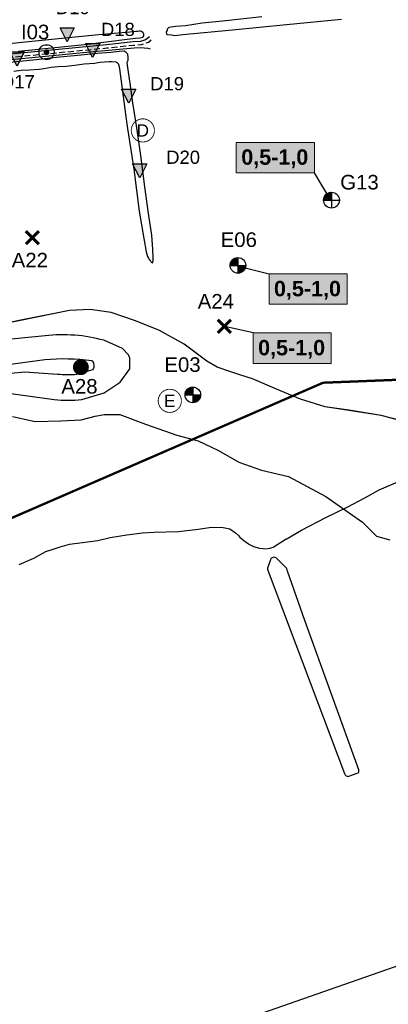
# Model space of a CAD drawing. Extents: x 158343 to 162498, y 431347 to 434500.
# Tile 59 of 220: x 159526 to 159684, y 433246 to 433668. Entities that reach past the tile are written whole.
import ezdxf
from ezdxf.enums import TextEntityAlignment as Align

# ---------------------------------------------------------------- set-up
doc = ezdxf.new("R2010")
doc.units = 0
doc.header["$LTSCALE"] = 10
doc.header["$MEASUREMENT"] = 0
doc.linetypes.add('HIDDEN', pattern=[0.375, 0.25, -0.125])
doc.layers.get('Defpoints').update_dxf_attribs({"linetype": 'CONTINUOUS', "lineweight": 0})
doc.layers.add('000_onzichtbaar', color=8, linetype='CONTINUOUS', plot=False)
doc.layers.add('MEET', color=6, linetype='CONTINUOUS', plot=False)
for name, color, linetype in [('1.1-ALGEMEEN_VERKLARING', 7, 'CONTINUOUS'), ('1.1-ALGEMEEN_VERKLARING-TEKST', 7, 'CONTINUOUS'), ('20_betonwerk', 252, 'CONTINUOUS'), ('33_trappen en balustraden', 252, 'CONTINUOUS'), ('bestaande dijk', 8, 'CONTINUOUS'), ('BORING-MWH', 7, 'CONTINUOUS'), ('BORING-MWH-NEW', 7, 'CONTINUOUS'), ('G04', 8, 'CONTINUOUS'), ('KLASSE-AW', 81, 'CONTINUOUS'), ('KLASSE-B-INDUSTRIE', 40, 'CONTINUOUS'), ('KWALITEIT-DIEPTE', 7, 'CONTINUOUS'), ('nieuw006m', 8, 'CONTINUOUS'), ('WB-STEEKMONSTER', 7, 'CONTINUOUS')]:
    doc.layers.add(name, color=color, linetype=linetype)
doc.styles.add('STANDAARD', font='arial.ttf')
doc.styles.add('STYLE3', font='arialbd.ttf')
doc.styles.add('TXT_Copier', font='arial.ttf')

# ---------------------------------------------------------------- blocks, each defined once
blk = doc.blocks.new('B-4-MWH')
at = {"layer": 'BORING-MWH', "const_width": 2.19}
blk.add_lwpolyline([(-1.09, 0, 1), (1.09, 0, 1)], format="xyb", close=True, dxfattribs=at)
at = {"layer": 'BORING-MWH', "style": 'STANDAARD'}
blk.add_attdef('BNO', (2.3, 2.3), '', height=4, dxfattribs=at)
blk = doc.blocks.new('B-1-MWH')
at = {"layer": 'BORING-MWH'}
for points in [[(-1.8, 1.8, 0.85, 0.85, 0), (1.8, -1.8, 0.85, 0.85, 0)], [(-1.8, -1.8, 0.85, 0.85, 0), (1.8, 1.8, 0.85, 0.85, 0)]]:
    blk.add_lwpolyline(points, format="xyseb", dxfattribs=at)
at = {"layer": 'BORING-MWH', "style": 'STANDAARD'}
blk.add_attdef('BNO', (-3.79, 5.29), '', height=4, dxfattribs=at)
blk = doc.blocks.new('BO-1.5M')
at = {"layer": 'BORING-MWH-NEW'}
blk.add_hatch(color=256, dxfattribs=at).paths.add_polyline_path([(-0.01, -1.34, 0.412919), (1.34, -0.01), (-0.01, -0.01)])
for p, q in [((-1.34, 0.13), (-0.01, 0.13)), ((-1.34, 0.11), (-0.01, 0.11)), ((-1.34, 0.1), (-0.01, 0.1)), ((-1.34, 0.09), (-0.01, 0.09)), ((-1.34, 0.08), (-0.01, 0.08)), ((-1.34, 0.07), (-0.01, 0.07)), ((-1.34, -0.01), (-1.34, 0.07)), ((-1.34, 0.05), (-0.01, 0.05)), ((-1.34, 0.04), (-0.01, 0.04)), ((-1.34, 0.03), (-0.01, 0.03)), ((-1.34, 0.02), (-0.01, 0.02)), ((-1.34, 0.01), (-0.01, 0.01)), ((-1.33, 0.2), (-0.01, 0.2)), ((-1.33, 0.19), (-0.01, 0.19)), ((-1.33, -0.01), (-1.33, 0.19)), ((-1.33, 0.18), (-0.01, 0.18)), ((-1.33, 0.16), (-0.01, 0.16)), ((-1.33, 0.15), (-0.01, 0.15)), ((-1.33, 0.14), (-0.01, 0.14)), ((-1.32, 0.26), (-0.01, 0.26)), ((-1.32, -0.01), (-1.32, 0.26)), ((-1.32, 0.25), (-0.01, 0.25)), ((-1.32, 0.24), (-0.01, 0.24)), ((-1.32, 0.22), (-0.01, 0.22)), ((-1.32, 0.21), (-0.01, 0.21)), ((-1.31, 0.31), (-0.01, 0.31)), ((-1.31, 0.3), (-0.01, 0.3)), ((-1.31, 0.29), (-0.01, 0.29)), ((-1.31, 0.27), (-0.01, 0.27)), ((-1.3, 0.35), (-0.01, 0.35)), ((-1.3, 0.33), (-0.01, 0.33)), ((-1.3, 0.32), (-0.01, 0.32)), ((-1.3, -0.01), (-1.3, 0.32)), ((-1.29, 0.38), (-0.01, 0.38)), ((-1.29, 0.37), (-0.01, 0.37)), ((-1.29, 0.36), (-0.01, 0.36)), ((-1.29, -0.01), (-1.29, 0.36)), ((-1.28, 0.41), (-0.01, 0.41)), ((-1.28, -0.01), (-1.28, 0.41)), ((-1.28, 0.4), (-0.01, 0.4)), ((-1.27, 0.44), (-0.01, 0.44)), ((-1.27, -0.01), (-1.27, 0.44)), ((-1.27, 0.43), (-0.01, 0.43)), ((-1.27, 0.42), (-0.01, 0.42)), ((-1.26, 0.47), (-0.01, 0.47)), ((-1.26, 0.46), (-0.01, 0.46)), ((-1.25, 0.49), (-0.01, 0.49)), ((-1.25, 0.48), (-0.01, 0.48)), ((-1.25, -0.01), (-1.25, 0.48)), ((-1.24, 0.52), (-0.01, 0.52)), ((-1.24, 0.51), (-0.01, 0.51)), ((-1.24, -0.01), (-1.24, 0.51)), ((-1.23, 0.54), (-0.01, 0.54)), ((-1.23, -0.01), (-1.23, 0.54)), ((-1.23, 0.53), (-0.01, 0.53)), ((-1.22, 0.57), (-0.01, 0.57)), ((-1.22, -0.01), (-1.22, 0.56)), ((-1.22, 0.55), (-0.01, 0.55)), ((-1.21, -0.01), (-1.21, 0.59)), ((-1.21, 0.58), (-0.01, 0.58)), ((-1.2, 0.6), (-0.01, 0.6)), ((-1.2, 0.59), (-0.01, 0.59)), ((-1.19, 0.63), (-0.01, 0.63)), ((-1.19, 0.61), (-0.01, 0.61)), ((-1.19, -0.01), (-1.19, 0.61)), ((-1.18, 0.64), (-0.01, 0.64)), ((-1.18, -0.01), (-1.18, 0.64)), ((-1.17, 0.66), (-0.01, 0.66)), ((-1.17, -0.01), (-1.17, 0.66)), ((-1.17, 0.65), (-0.01, 0.65)), ((-1.16, 0.68), (-0.01, 0.68)), ((-1.16, -0.01), (-1.16, 0.68)), ((-1.15, 0.69), (-0.01, 0.69)), ((-1.14, 0.71), (-0.01, 0.71)), ((-1.14, 0.7), (-0.01, 0.7)), ((-1.14, -0.01), (-1.14, 0.7)), ((-1.13, -0.01), (-1.13, 0.72)), ((-1.13, 0.72), (-0.01, 0.72)), ((-1.12, -0.01), (-1.12, 0.74)), ((-1.12, 0.74), (-0.01, 0.74)), ((-1.11, -0.01), (-1.11, 0.76)), ((-1.11, 0.75), (-0.01, 0.75)), ((-1.1, -0.01), (-1.1, 0.77)), ((-1.1, 0.77), (-0.01, 0.77)), ((-1.1, 0.76), (-0.01, 0.76)), ((-1.09, 0.79), (-0.01, 0.79)), ((-1.08, 0.8), (-0.01, 0.8)), ((-1.08, -0.01), (-1.08, 0.79)), ((-1.07, -0.01), (-1.07, 0.81)), ((-1.07, 0.81), (-0.01, 0.81)), ((-1.06, -0.01), (-1.06, 0.82)), ((-1.06, 0.82), (-0.01, 0.82)), ((-1.05, -0.01), (-1.05, 0.84)), ((-1.05, 0.83), (-0.01, 0.83)), ((-1.04, 0.85), (-0.01, 0.85)), ((-1.03, 0.86), (-0.01, 0.86)), ((-1.03, -0.01), (-1.03, 0.85)), ((-1.02, -0.01), (-1.02, 0.87)), ((-1.02, 0.87), (-0.01, 0.87)), ((-1.01, -0.01), (-1.01, 0.88)), ((-1.01, 0.88), (-0.01, 0.88)), ((-1, -0.01), (-1, 0.9)), ((-1, 0.9), (-0.01, 0.9)), ((-0.99, -0.01), (-0.99, 0.91)), ((-0.99, 0.91), (-0.01, 0.91)), ((-0.98, 0.92), (-0.01, 0.92)), ((-0.97, -0.01), (-0.97, 0.92)), ((-0.96, -0.01), (-0.96, 0.94)), ((-0.96, 0.93), (-0.01, 0.93)), ((-0.95, -0.01), (-0.95, 0.95)), ((-0.95, 0.94), (-0.01, 0.94)), ((-0.94, -0.01), (-0.94, 0.96)), ((-0.94, 0.96), (-0.01, 0.96)), ((-0.93, -0.01), (-0.93, 0.97)), ((-0.93, 0.97), (-0.01, 0.97)), ((-0.92, 0.98), (-0.01, 0.98)), ((-0.91, -0.01), (-0.91, 0.98)), ((-0.9, -0.01), (-0.9, 0.99)), ((-0.9, 0.99), (-0.01, 0.99)), ((-0.89, -0.01), (-0.89, 1.01)), ((-0.89, 1.01), (-0.01, 1.01)), ((-0.88, -0.01), (-0.88, 1.02)), ((-0.87, 1.02), (-0.01, 1.02)), ((-0.86, -0.01), (-0.86, 1.03)), ((-0.86, 1.03), (-0.01, 1.03)), ((-0.85, -0.01), (-0.85, 1.04)), ((-0.85, 1.04), (-0.01, 1.04)), ((-0.84, -0.01), (-0.84, 1.05)), ((-0.83, -0.01), (-0.83, 1.06)), ((-0.83, 1.05), (-0.01, 1.05)), ((-0.82, -0.01), (-0.82, 1.07)), ((-0.81, 1.07), (-0.01, 1.07)), ((-0.8, 1.08), (-0.01, 1.08)), ((-0.8, -0.01), (-0.8, 1.07)), ((-0.79, -0.01), (-0.79, 1.08)), ((-0.78, -0.01), (-0.78, 1.09)), ((-0.78, 1.09), (-0.01, 1.09)), ((-0.77, -0.01), (-0.77, 1.1)), ((-0.76, 1.1), (-0.01, 1.1)), ((-0.75, -0.01), (-0.75, 1.11)), ((-0.75, 1.11), (-0.01, 1.11)), ((-0.74, -0.01), (-0.74, 1.12)), ((-0.73, -0.01), (-0.73, 1.13)), ((-0.73, 1.13), (-0.01, 1.13)), ((-0.72, -0.01), (-0.72, 1.13)), ((-0.71, -0.01), (-0.71, 1.14)), ((-0.71, 1.14), (-0.01, 1.14)), ((-0.69, -0.01), (-0.69, 1.15)), ((-0.69, 1.15), (-0.01, 1.15)), ((-0.68, -0.01), (-0.68, 1.16)), ((-0.67, -0.01), (-0.67, 1.16)), ((-0.67, 1.16), (-0.01, 1.16)), ((-0.66, -0.01), (-0.66, 1.17)), ((-0.65, 1.18), (-0.01, 1.18)), ((-0.64, -0.01), (-0.64, 1.18)), ((-0.63, -0.01), (-0.63, 1.18)), ((-0.62, -0.01), (-0.62, 1.19)), ((-0.62, 1.19), (-0.01, 1.19)), ((-0.61, -0.01), (-0.61, 1.2)), ((-0.6, -0.01), (-0.6, 1.2)), ((-0.6, 1.2), (-0.01, 1.2)), ((-0.58, -0.01), (-0.58, 1.21)), ((-0.57, -0.01), (-0.57, 1.21)), ((-0.57, 1.21), (-0.01, 1.21)), ((-0.56, -0.01), (-0.56, 1.22)), ((-0.55, -0.01), (-0.55, 1.22)), ((-0.55, 1.22), (-0.01, 1.22)), ((-0.53, -0.01), (-0.53, 1.23)), ((-0.52, -0.01), (-0.52, 1.24)), ((-0.52, 1.24), (-0.01, 1.24)), ((-0.51, -0.01), (-0.51, 1.24)), ((-0.5, -0.01), (-0.5, 1.25)), ((-0.49, -0.01), (-0.49, 1.25)), ((-0.49, 1.25), (-0.01, 1.25)), ((-0.47, -0.01), (-0.47, 1.26)), ((-0.46, -0.01), (-0.46, 1.26)), ((-0.46, 1.26), (-0.01, 1.26)), ((-0.45, -0.01), (-0.45, 1.26)), ((-0.44, -0.01), (-0.44, 1.27)), ((-0.43, -0.01), (-0.43, 1.27)), ((-0.42, 1.27), (-0.01, 1.27)), ((-0.41, -0.01), (-0.41, 1.28)), ((-0.4, -0.01), (-0.4, 1.28)), ((-0.39, -0.01), (-0.39, 1.28)), ((-0.38, -0.01), (-0.38, 1.29)), ((-0.38, 1.29), (-0.01, 1.29)), ((-0.36, -0.01), (-0.36, 1.29)), ((-0.35, -0.01), (-0.35, 1.29)), ((-0.34, -0.01), (-0.34, 1.3)), ((-0.34, 1.3), (-0.01, 1.3)), ((-0.33, -0.01), (-0.33, 1.3)), ((-0.32, -0.01), (-0.32, 1.3)), ((-0.3, -0.01), (-0.3, 1.31)), ((-0.29, -0.01), (-0.29, 1.31)), ((-0.29, 1.31), (-0.01, 1.31)), ((-0.28, -0.01), (-0.28, 1.31)), ((-0.27, -0.01), (-0.27, 1.31)), ((-0.25, -0.01), (-0.25, 1.32)), ((-0.24, -0.01), (-0.24, 1.32)), ((-0.23, -0.01), (-0.23, 1.32)), ((-0.23, 1.32), (-0.01, 1.32)), ((-0.22, -0.01), (-0.22, 1.32)), ((-0.21, -0.01), (-0.21, 1.33)), ((-0.19, -0.01), (-0.19, 1.33)), ((-0.18, -0.01), (-0.18, 1.33)), ((-0.17, -0.01), (-0.17, 1.33)), ((-0.16, -0.01), (-0.16, 1.33)), ((-0.14, -0.01), (-0.14, 1.33)), ((-0.14, 1.33), (-0.01, 1.33)), ((-0.13, -0.01), (-0.13, 1.33)), ((-0.12, -0.01), (-0.12, 1.34)), ((-0.11, -0.01), (-0.11, 1.34)), ((-0.1, -0.01), (-0.1, 1.34)), ((-0.08, -0.01), (-0.08, 1.34)), ((-0.07, -0.01), (-0.07, 1.34)), ((-0.06, -0.01), (-0.06, 1.34)), ((-0.05, -0.01), (-0.05, 1.34)), ((-0.03, -0.01), (-0.03, 1.34)), ((-0.02, -0.01), (-0.02, 1.34)), ((-0.01, -0.01), (-0.01, 1.34)), ((-0.01, 1.34), (-0.01, -1.36)), ((-1.34, -0.01), (1.34, -0.01)), ((-1.34, -0.01), (-0.01, -0.01))]:
    blk.add_line(p, q, dxfattribs=at)
blk.add_circle((0, 0), 1.34, dxfattribs=at)
at = {"layer": 'BORING-MWH-NEW', "style": 'STANDAARD'}
blk.add_attdef('BNO', (-3.33, 3.08), '', height=2.5, dxfattribs=at)
blk = doc.blocks.new('BO-1M')
at = {"layer": 'BORING-MWH-NEW'}
for p, q in [((-1.33, 0.15), (0, 0.15)), ((-1.33, 0.13), (0, 0.13)), ((-1.33, 0.12), (0, 0.12)), ((-1.33, 0.11), (0, 0.11)), ((-1.33, 0.1), (0, 0.1)), ((-1.33, 0.08), (0, 0.08)), ((-1.33, 0.07), (0, 0.07)), ((-1.33, -0.01), (-1.33, 0.07)), ((-1.33, 0.06), (0, 0.06)), ((-1.33, 0.05), (0, 0.05)), ((-1.33, 0.04), (0, 0.04)), ((-1.33, 0.02), (0, 0.02)), ((-1.33, 0.01), (0, 0.01)), ((-1.32, 0.22), (0, 0.22)), ((-1.32, 0.21), (0, 0.21)), ((-1.32, -0.01), (-1.32, 0.2)), ((-1.32, 0.19), (0, 0.19)), ((-1.32, 0.18), (0, 0.18)), ((-1.32, 0.17), (0, 0.17)), ((-1.32, 0.16), (0, 0.16)), ((-1.31, 0.27), (0, 0.27)), ((-1.31, -0.01), (-1.31, 0.27)), ((-1.31, 0.25), (0, 0.25)), ((-1.31, 0.24), (0, 0.24)), ((-1.31, 0.23), (0, 0.23)), ((-1.3, 0.32), (0, 0.32)), ((-1.3, 0.3), (0, 0.3)), ((-1.3, 0.29), (0, 0.29)), ((-1.3, 0.28), (0, 0.28)), ((-1.29, 0.35), (0, 0.35)), ((-1.29, 0.34), (0, 0.34)), ((-1.29, 0.33), (0, 0.33)), ((-1.29, -0.01), (-1.29, 0.32)), ((-1.28, 0.39), (0, 0.39)), ((-1.28, 0.38), (0, 0.38)), ((-1.28, -0.01), (-1.28, 0.37)), ((-1.28, 0.36), (0, 0.36)), ((-1.27, 0.43), (0, 0.43)), ((-1.27, 0.41), (0, 0.41)), ((-1.27, -0.01), (-1.27, 0.41)), ((-1.27, 0.4), (0, 0.4)), ((-1.26, 0.45), (0, 0.45)), ((-1.26, -0.01), (-1.26, 0.45)), ((-1.26, 0.44), (0, 0.44)), ((-1.25, -0.01), (-1.25, 0.48)), ((-1.25, 0.47), (0, 0.47)), ((-1.25, 0.46), (0, 0.46)), ((-1.24, 0.5), (0, 0.5)), ((-1.24, 0.49), (0, 0.49)), ((-1.23, 0.52), (0, 0.52)), ((-1.23, 0.51), (0, 0.51)), ((-1.23, -0.01), (-1.23, 0.51)), ((-1.22, 0.55), (0, 0.55)), ((-1.22, 0.54), (0, 0.54)), ((-1.22, -0.01), (-1.22, 0.54)), ((-1.21, 0.57), (0, 0.57)), ((-1.21, -0.01), (-1.21, 0.57)), ((-1.21, 0.56), (0, 0.56)), ((-1.2, 0.6), (0, 0.6)), ((-1.2, -0.01), (-1.2, 0.59)), ((-1.2, 0.58), (0, 0.58)), ((-1.19, 0.61), (0, 0.61)), ((-1.18, 0.63), (0, 0.63)), ((-1.18, 0.62), (0, 0.62)), ((-1.18, -0.01), (-1.18, 0.62)), ((-1.17, 0.65), (0, 0.65)), ((-1.17, -0.01), (-1.17, 0.64)), ((-1.16, 0.67), (0, 0.67)), ((-1.16, 0.66), (0, 0.66)), ((-1.16, -0.01), (-1.16, 0.66)), ((-1.15, -0.01), (-1.15, 0.69)), ((-1.15, 0.68), (0, 0.68)), ((-1.14, 0.71), (0, 0.71)), ((-1.14, -0.01), (-1.14, 0.71)), ((-1.14, 0.69), (0, 0.69)), ((-1.13, 0.72), (0, 0.72)), ((-1.12, 0.73), (0, 0.73)), ((-1.12, -0.01), (-1.12, 0.73)), ((-1.11, 0.74), (0, 0.74)), ((-1.11, -0.01), (-1.11, 0.74)), ((-1.1, 0.77), (0, 0.77)), ((-1.1, 0.76), (0, 0.76)), ((-1.1, -0.01), (-1.1, 0.76)), ((-1.09, 0.78), (0, 0.78)), ((-1.09, -0.01), (-1.09, 0.78)), ((-1.08, 0.79), (0, 0.79)), ((-1.07, 0.8), (0, 0.8)), ((-1.07, -0.01), (-1.07, 0.8)), ((-1.06, 0.82), (0, 0.82)), ((-1.06, -0.01), (-1.06, 0.81)), ((-1.05, 0.83), (0, 0.83)), ((-1.05, -0.01), (-1.05, 0.83)), ((-1.04, 0.84), (0, 0.84)), ((-1.04, -0.01), (-1.04, 0.84)), ((-1.03, -0.01), (-1.03, 0.86)), ((-1.03, 0.85), (0, 0.85)), ((-1.02, 0.86), (0, 0.86)), ((-1.01, 0.88), (0, 0.88)), ((-1.01, -0.01), (-1.01, 0.87)), ((-1, 0.89), (0, 0.89)), ((-1, -0.01), (-1, 0.89)), ((-0.99, 0.9), (0, 0.9)), ((-0.99, -0.01), (-0.99, 0.9)), ((-0.98, -0.01), (-0.98, 0.92)), ((-0.98, 0.91), (0, 0.91)), ((-0.97, 0.93), (0, 0.93)), ((-0.97, -0.01), (-0.97, 0.93)), ((-0.96, 0.94), (0, 0.94)), ((-0.95, -0.01), (-0.95, 0.94)), ((-0.94, 0.95), (0, 0.95)), ((-0.94, -0.01), (-0.94, 0.95)), ((-0.93, -0.01), (-0.93, 0.97)), ((-0.93, 0.96), (0, 0.96)), ((-0.92, -0.01), (-0.92, 0.98)), ((-0.92, 0.97), (0, 0.97)), ((-0.91, 0.99), (0, 0.99)), ((-0.9, -0.01), (-0.9, 0.99)), ((-0.89, 1), (0, 1)), ((-0.89, -0.01), (-0.89, 1)), ((-0.88, 1.01), (0, 1.01)), ((-0.88, -0.01), (-0.88, 1.01)), ((-0.87, 1.02), (0, 1.02)), ((-0.87, -0.01), (-0.87, 1.02)), ((-0.86, -0.01), (-0.86, 1.03)), ((-0.85, 1.04), (0, 1.04)), ((-0.84, 1.05), (0, 1.05)), ((-0.84, -0.01), (-0.84, 1.04)), ((-0.83, -0.01), (-0.83, 1.05)), ((-0.82, 1.06), (0, 1.06)), ((-0.82, -0.01), (-0.82, 1.06)), ((-0.81, 1.07), (0, 1.07)), ((-0.81, -0.01), (-0.81, 1.07)), ((-0.79, 1.08), (0, 1.08)), ((-0.79, -0.01), (-0.79, 1.08)), ((-0.78, -0.01), (-0.78, 1.09)), ((-0.77, 1.1), (0, 1.1)), ((-0.77, -0.01), (-0.77, 1.1)), ((-0.76, 1.11), (0, 1.11)), ((-0.76, -0.01), (-0.76, 1.11)), ((-0.75, -0.01), (-0.75, 1.12)), ((-0.74, 1.12), (0, 1.12)), ((-0.73, -0.01), (-0.73, 1.12)), ((-0.72, 1.13), (0, 1.13)), ((-0.72, -0.01), (-0.72, 1.13)), ((-0.71, -0.01), (-0.71, 1.14)), ((-0.7, 1.15), (0, 1.15)), ((-0.7, -0.01), (-0.7, 1.15)), ((-0.68, 1.16), (0, 1.16)), ((-0.68, -0.01), (-0.68, 1.15)), ((-0.67, -0.01), (-0.67, 1.16)), ((-0.66, 1.17), (0, 1.17)), ((-0.66, -0.01), (-0.66, 1.17)), ((-0.65, -0.01), (-0.65, 1.18)), ((-0.64, 1.18), (0, 1.18)), ((-0.64, -0.01), (-0.64, 1.18)), ((-0.62, -0.01), (-0.62, 1.19)), ((-0.61, -0.01), (-0.61, 1.2)), ((-0.61, 1.19), (0, 1.19)), ((-0.6, -0.01), (-0.6, 1.2)), ((-0.59, 1.21), (0, 1.21)), ((-0.59, -0.01), (-0.59, 1.21)), ((-0.57, 1.22), (0, 1.22)), ((-0.57, -0.01), (-0.57, 1.21)), ((-0.56, -0.01), (-0.56, 1.22)), ((-0.55, -0.01), (-0.55, 1.23)), ((-0.54, 1.23), (0, 1.23)), ((-0.54, -0.01), (-0.54, 1.23)), ((-0.53, -0.01), (-0.53, 1.24)), ((-0.51, 1.24), (0, 1.24)), ((-0.51, -0.01), (-0.51, 1.24)), ((-0.5, -0.01), (-0.5, 1.25)), ((-0.49, -0.01), (-0.49, 1.25)), ((-0.48, 1.26), (0, 1.26)), ((-0.48, -0.01), (-0.48, 1.26)), ((-0.47, -0.01), (-0.47, 1.26)), ((-0.45, 1.27), (0, 1.27)), ((-0.45, -0.01), (-0.45, 1.27)), ((-0.44, -0.01), (-0.44, 1.27)), ((-0.43, -0.01), (-0.43, 1.27)), ((-0.42, -0.01), (-0.42, 1.28)), ((-0.41, 1.28), (0, 1.28)), ((-0.4, -0.01), (-0.4, 1.28)), ((-0.39, -0.01), (-0.39, 1.29)), ((-0.38, -0.01), (-0.38, 1.29)), ((-0.37, 1.29), (0, 1.29)), ((-0.37, -0.01), (-0.37, 1.29)), ((-0.36, -0.01), (-0.36, 1.3)), ((-0.34, -0.01), (-0.34, 1.3)), ((-0.33, 1.3), (0, 1.3)), ((-0.33, -0.01), (-0.33, 1.3)), ((-0.32, -0.01), (-0.32, 1.31)), ((-0.31, -0.01), (-0.31, 1.31)), ((-0.29, -0.01), (-0.29, 1.31)), ((-0.28, 1.32), (0, 1.32)), ((-0.28, -0.01), (-0.28, 1.32)), ((-0.27, -0.01), (-0.27, 1.32)), ((-0.26, -0.01), (-0.26, 1.32)), ((-0.25, -0.01), (-0.25, 1.32)), ((-0.23, -0.01), (-0.23, 1.33)), ((-0.22, 1.33), (0, 1.33)), ((-0.22, -0.01), (-0.22, 1.33)), ((-0.21, -0.01), (-0.21, 1.33)), ((-0.2, -0.01), (-0.2, 1.33)), ((-0.18, -0.01), (-0.18, 1.33)), ((-0.17, -0.01), (-0.17, 1.34)), ((-0.16, -0.01), (-0.16, 1.34)), ((-0.15, -0.01), (-0.15, 1.34)), ((-0.14, -0.01), (-0.14, 1.34)), ((-0.13, 1.34), (0, 1.34)), ((-0.12, -0.01), (-0.12, 1.34)), ((-0.11, -0.01), (-0.11, 1.34)), ((-0.1, -0.01), (-0.1, 1.34)), ((-0.09, -0.01), (-0.09, 1.34)), ((-0.07, -0.01), (-0.07, 1.34)), ((-0.06, -0.01), (-0.06, 1.35)), ((-0.05, -0.01), (-0.05, 1.35)), ((-0.04, -0.01), (-0.04, 1.35)), ((-0.03, -0.01), (-0.03, 1.35)), ((-0.01, -0.01), (-0.01, 1.35)), ((0, -0.01), (0, 1.35)), ((0, 1.35), (0, -1.34)), ((0, 1.34), (0, -1.35)), ((-1.33, 0), (0, 0)), ((-1.33, -0.01), (1.34, -0.01)), ((0, 0), (0, -1.33))]:
    blk.add_line(p, q, dxfattribs=at)
blk.add_circle((0, 0), 1.35, dxfattribs=at)
at = {"layer": 'BORING-MWH-NEW', "style": 'STANDAARD'}
blk.add_attdef('BNO', (-3.36, 2.9), '', height=2.5, dxfattribs=at)
blk = doc.blocks.new('STEEK')
at = {"layer": 'WB-STEEKMONSTER'}
blk.add_lwpolyline([(-2.7, 5.4), (2.7, 5.4), (0, 0)], close=True, dxfattribs=at)
blk.add_solid([(0, 0), (2.7, 5.4), (-2.7, 5.4)], dxfattribs=at)
at = {"layer": 'WB-STEEKMONSTER', "style": 'STANDAARD'}
blk.add_attdef('BNO', (-3.22, 8.87), '', height=5, dxfattribs=at)
blk = doc.blocks.new('B-2-MWH')
at = {"layer": 'BORING-MWH'}
blk.add_lwpolyline([(-0.39, 0, 0.772, 0.772, 1), (0.39, 0, 0.772, 0.772, 1)], format="xyseb", close=True, dxfattribs=at)
at = {"layer": 'BORING-MWH', "linetype": 'Continuous'}
blk.add_circle((0, 0), 2.06, dxfattribs=at)
at = {"layer": 'BORING-MWH', "style": 'STANDAARD'}
blk.add_attdef('BNO', (-4.5, 5.4), '', height=4, dxfattribs=at)

msp = doc.modelspace()

# ---------------------------------------------------------------- hatches: boundary and pattern name
at = {"layer": 'KLASSE-AW'}
for points in [[(159618.72, 433615.36), (159652.13, 433615.36), (159652.13, 433602.36), (159618.72, 433602.36)], [(159625.92, 433533.76), (159659.33, 433533.76), (159659.33, 433520.76), (159625.92, 433520.76)]]:
    msp.add_hatch(color=256, dxfattribs=at).paths.add_polyline_path(points)
at = {"layer": 'KLASSE-B-INDUSTRIE'}
msp.add_hatch(color=256, dxfattribs=at).paths.add_polyline_path([(159632.72, 433559.03), (159666.13, 433559.03), (159666.13, 433546.04), (159632.72, 433546.04)])

# ---------------------------------------------------------------- linework, layer by layer
at = {"layer": '000_onzichtbaar', "flags": 128}
for points in [[(159578.18, 433662.79), (159577.67, 433662.97), (159577.1, 433662.94), (159576.41, 433662.91), (159575.63, 433662.82), (159574.64, 433662.76), (159573.08, 433662.58), (159559.64, 433661.38), (159529.76, 433658.44), (159492.62, 433654.6)], [(159525.38, 433654.48), (159555.2, 433657.39), (159571.94, 433659.49), (159575.57, 433659.94), (159577.34, 433660.12), (159578.3, 433660.33), (159578.87, 433660.54), (159579.14, 433661.05), (159579.14, 433661.38), (159579.11, 433661.74), (159578.96, 433662.16), (159578.66, 433662.43), (159578.18, 433662.79)]]:
    msp.add_lwpolyline(points, dxfattribs=at)
at = {"layer": '1.1-ALGEMEEN_VERKLARING', "const_width": 0.375}
for points in [[(159578.68, 433625.44, -1), (159578.68, 433615.52, -1), (159578.68, 433625.44)], [(159590.23, 433509.66, -1), (159590.23, 433499.74, -1), (159590.23, 433509.66)]]:
    msp.add_lwpolyline(points, format="xyb", dxfattribs=at)
at = {"layer": '20_betonwerk', "linetype": 'HIDDEN', "flags": 128}
msp.add_lwpolyline([(159252.87, 433643.82, 0.270367), (159296.26, 433628.3), (159311.8, 433630.3), (159332.1, 433632.49), (159353.12, 433634.89), (159374.5, 433637.08), (159401.63, 433639.78), (159412.35, 433640.99), (159453.74, 433644.98), (159489.98, 433648.64), (159528.02, 433652.42), (159563.24, 433655.78), (159574.69, 433657.01), (159578.15, 433657.29), (159579.98, 433657.9), (159581.09, 433658.34), (159582.45, 433659.5)], format="xyb", dxfattribs=at)
at = {"layer": '33_trappen en balustraden', "flags": 128}
for points in [[(159629.63, 433669.09), (159614.27, 433667.44), (159604.04, 433666.42), (159596.9, 433665.34), (159592.82, 433665.01), (159589.85, 433664.59), (159589.13, 433663.81), (159589.04, 433663.3), (159588.71, 433662.73), (159588.77, 433661.77), (159589.13, 433661.5), (159590.99, 433661.41), (159592.37, 433661.17), (159595.85, 433661.5), (159617.03, 433663.54), (159640.19, 433665.85), (159663.71, 433668.07)], [(159570.76, 433654.41), (159568.55, 433654.24), (159564.95, 433653.91), (159559.1, 433653.43), (159550.79, 433652.62), (159541.61, 433651.66), (159533.06, 433650.64), (159523.1, 433649.65), (159509.45, 433648.18)], [(159572.21, 433653.07), (159571.61, 433653.88), (159570.76, 433654.41)], [(159523.49, 433645.9), (159526.58, 433646.32), (159530.21, 433646.5), (159534.35, 433646.74), (159536.3, 433647.07), (159539.48, 433647.52), (159542.33, 433647.79), (159545.81, 433648.06), (159549.53, 433648.36), (159553.55, 433648.93), (159558.02, 433649.32), (159560.3, 433649.68), (159564.29, 433650.01), (159565.22, 433649.95), (159567.08, 433649.89), (159567.44, 433649.68), (159567.86, 433649.44)], [(159567.86, 433649.44), (159568.19, 433649.14), (159568.31, 433648.69), (159568.46, 433648.24), (159568.67, 433646.86), (159570.23, 433634.95), (159571.85, 433623.22), (159574.82, 433603.96), (159577.07, 433585.87), (159579.05, 433574.17)], [(159579.05, 433574.17), (159580.13, 433568.44), (159580.64, 433566.55), (159581.09, 433565.83), (159581.42, 433565.23), (159581.84, 433564.99), (159582.26, 433564.03), (159582.53, 433563.88), (159582.86, 433563.85), (159583.01, 433564.03), (159583.13, 433564.75), (159583.07, 433565.95), (159583.13, 433567.09), (159583.01, 433568.5), (159582.95, 433569.67), (159582.83, 433571.56), (159582.53, 433575.67), (159581.18, 433584.88), (159579.56, 433596.37), (159577.82, 433609.75), (159576.05, 433621.54), (159574.37, 433632.37), (159573.23, 433640.77), (159572.57, 433645.45), (159572.06, 433648.48), (159571.94, 433649.65), (159572.36, 433650.52)], [(159572.36, 433650.52), (159572.42, 433651.8), (159572.21, 433653.07)], [(159640.05, 433445.45), (159646.65, 433449.36), (159657.1, 433454.7), (159666.14, 433459.14), (159673.77, 433463.19), (159679.89, 433466.53), (159685.9, 433469.13), (159692.96, 433472.26), (159701.81, 433475.55), (159710.32, 433478.91), (159718.35, 433480.81), (159733.92, 433484.87), (159743.14, 433486.79), (159750.3, 433489.12), (159757.76, 433492.29), (159762, 433494.15), (159766.45, 433495.63), (159770.43, 433496.14), (159774.66, 433496.14), (159781.73, 433494.6), (159789.68, 433491.62), (159797.16, 433488.83), (159802.33, 433486.85)], [(159559.4, 433444.89), (159564.66, 433446.12), (159571.89, 433447.27), (159578.59, 433448.21), (159583.5, 433448.45), (159593.98, 433448.81), (159602.43, 433449.82), (159608.03, 433450.55), (159613.03, 433450.45), (159615.89, 433449.86), (159618.43, 433448.2), (159619.74, 433446.89), (159620.19, 433446.23)], [(159525.74, 433434.64), (159532.01, 433437.34), (159537.14, 433440.19), (159540.23, 433441.24), (159542.06, 433441.78), (159543.32, 433442.23), (159547.34, 433443.34), (159559.4, 433444.89)], [(159621.87, 433444.72), (159620.19, 433446.23)], [(159626.18, 433442.12), (159623.96, 433443.32), (159621.87, 433444.72)], [(159640.05, 433445.45), (159634.48, 433441.95)], [(159631.42, 433441.23), (159628.75, 433441.41), (159626.18, 433442.12)], [(159634.48, 433441.95), (159632.99, 433441.41), (159631.42, 433441.23)], [(159671.21, 433345.97), (159671.2, 433346.25), (159671.18, 433346.69), (159648.07, 433410.63), (159640.63, 433431.81), (159640.44, 433432.36), (159640.36, 433432.75), (159640.18, 433433), (159640.02, 433433.18), (159636.11, 433437.2), (159635.72, 433437.5), (159635.37, 433437.62), (159634.84, 433437.7), (159634.07, 433437.54), (159633.56, 433437.22), (159633.31, 433436.62), (159632.09, 433433), (159632.14, 433432.63), (159632.3, 433431.78), (159665.1, 433345.12), (159665.33, 433344.54), (159665.76, 433344.17), (159666.15, 433343.95), (159666.52, 433343.89), (159666.85, 433343.95), (159670.52, 433345.22), (159670.87, 433345.36), (159671.2, 433345.68), (159671.21, 433345.97)]]:
    msp.add_lwpolyline(points, dxfattribs=at)
at = {"layer": 'bestaande dijk', "flags": 128}
for points in [[(159296.02, 433629.78), (159311.62, 433631.79), (159331.93, 433633.98), (159352.96, 433636.38), (159374.35, 433638.57), (159401.47, 433641.27), (159412.19, 433642.48), (159453.59, 433646.47), (159489.83, 433650.13), (159527.87, 433653.91), (159563.09, 433657.27), (159574.55, 433658.5), (159577.85, 433658.77), (159579.47, 433659.31), (159580.31, 433659.64), (159581.48, 433660.64)], [(159415.43, 433640.14), (159455.75, 433644.22), (159488.51, 433647.52), (159519.47, 433650.55), (159554.51, 433653.97), (159575.03, 433655.89), (159577.58, 433655.98), (159579.23, 433655.86), (159580.88, 433655.65), (159581.87, 433655.47)]]:
    msp.add_lwpolyline(points, dxfattribs=at)
at = {"layer": 'Defpoints'}
msp.add_lwpolyline([(159505.24, 433534.75), (159547.32, 433543.42), (159556.17, 433543.79), (159565.18, 433542.55), (159575.58, 433538.92), (159585.79, 433534.79), (159596.39, 433528.98), (159606.04, 433521.71), (159610.58, 433519.19), (159625.65, 433514.08), (159646.21, 433505.42), (159656.81, 433502.19), (159680.8, 433498.43), (159735.09, 433483.44)], dxfattribs=at)
at = {"layer": 'G04', "flags": 128}
msp.add_lwpolyline([(159408.32, 433142.86), (159492.19, 433183.69), (159559.7, 433214.44), (159626.82, 433241.49), (159694.55, 433265.18), (159772.41, 433289.77), (159814.83, 433301.24), (159862.88, 433313.62)], dxfattribs=at)
at = {"layer": 'KLASSE-AW', "color": 7, "lineweight": 5}
for points in [[(159618.72, 433615.36), (159652.13, 433615.36), (159652.13, 433602.36), (159618.72, 433602.36)], [(159625.92, 433533.76), (159659.33, 433533.76), (159659.33, 433520.76), (159625.92, 433520.76)]]:
    msp.add_lwpolyline(points, close=True, dxfattribs=at)
at = {"layer": 'KLASSE-B-INDUSTRIE', "color": 7, "lineweight": 5}
msp.add_lwpolyline([(159632.72, 433559.03), (159666.13, 433559.03), (159666.13, 433546.04), (159632.72, 433546.04)], close=True, dxfattribs=at)
at = {"layer": 'KWALITEIT-DIEPTE'}
for points in [[(159659.4, 433590.4), (159652.13, 433602.36)], [(159620.2, 433562.2), (159632.72, 433559.03)], [(159625.92, 433533.76), (159613.8, 433536.6)]]:
    msp.add_lwpolyline(points, dxfattribs=at)
at = {"layer": 'MEET', "const_width": 1}
msp.add_lwpolyline([(159217.96, 434088.85), (159435.98, 434020.25), (159504.62, 433836.46), (159784.94, 433953.55), (159866.41, 433734.33), (159822.4, 433519.03), (159655.9, 433512.46), (159222.15, 433324.12), (159221.05, 433289.09), (159066.14, 433159.95), (158988.58, 433123), (158887.87, 433065.24), (158810.46, 433043.05), (158594.73, 433280.89), (158643.69, 433366.24), (158736.01, 433394.89), (158840.95, 433432.1), (158907.6, 433472.41), (158902.41, 433599.51), (159112.89, 433678.64), (159214.78, 433765.28), (159227.57, 433847.1)], close=True, dxfattribs=at)
at = {"layer": 'nieuw006m', "flags": 128}
for points in [[(159693.52, 433495.18), (159680.8, 433498.43), (159667.85, 433500.58), (159656.81, 433502.19), (159646.21, 433505.42), (159635.93, 433509.75), (159625.65, 433514.08), (159620.59, 433515.74), (159615.54, 433517.41), (159610.58, 433519.19), (159606.04, 433521.71), (159596.39, 433528.98), (159585.79, 433534.79), (159575.58, 433538.92), (159565.18, 433542.55), (159556.17, 433543.79), (159547.32, 433543.42), (159526.37, 433539.18), (159505.24, 433534.75)], [(159522.88, 433497.99), (159532.52, 433495.85), (159543.53, 433496.2), (159552.27, 433496.56), (159558.3, 433498.17), (159562.17, 433498.85), (159568.77, 433498.81), (159579.8, 433494.66), (159593.22, 433490.02), (159602.41, 433487.55), (159611.14, 433483.45), (159619.84, 433478.42), (159629.55, 433474.98), (159641, 433472.31), (159657.03, 433463.73), (159672.73, 433452.81), (159678.78, 433446.77), (159684.43, 433445.2)]]:
    msp.add_lwpolyline(points, dxfattribs=at)
for points in [[(159562, 433530.62, 0.09489), (159536.81, 433532.56), (159516.4, 433530.55, 0.033376)], [(159522.16, 433507.91), (159540.76, 433505.24, 0.054138), (159552.55, 433505.24), (159562.12, 433508.11), (159569.03, 433512.65), (159573.06, 433518.46), (159573.06, 433522.98), (159572.5, 433524.45), (159569.96, 433527.17), (159562, 433530.62)], [(159491.11, 433513.68), (159528.2, 433517.12), (159542.12, 433516.16, 0.047621), (159550.41, 433516.08), (159557.42, 433518.19), (159557.83, 433519.19, 0.318583), (159556.78, 433521.88, 0.052836), (159536.7, 433522.29), (159517.85, 433519.64, 0.003961)]]:
    msp.add_lwpolyline(points, format="xyb", dxfattribs=at)

# ---------------------------------------------------------------- block references
at = {"layer": 'BORING-MWH'}
ref = msp.add_blockref('B-2-MWH', (159537.44, 433653.97), dxfattribs=dict(at, xscale=1.56, yscale=1.56, zscale=1.56))
ref.add_attrib('BNO', 'I03', (159526.51, 433659.52), dxfattribs={"height": 6.24, "style": 'STANDAARD'})
ref = msp.add_blockref('B-1-MWH', (159531.4, 433574.59), dxfattribs=dict(at, xscale=1.56, yscale=1.56, zscale=1.56))
ref.add_attrib('BNO', 'A22', (159522.53, 433561.83), dxfattribs={"height": 6.24, "style": 'STANDAARD'})
ref = msp.add_blockref('B-1-MWH', (159613.56, 433536.62), dxfattribs=dict(at, xscale=1.56, yscale=1.56, zscale=1.56))
ref.add_attrib('BNO', 'A24', (159602.2, 433544.2), dxfattribs={"height": 6.24, "style": 'STANDAARD'})
ref = msp.add_blockref('B-4-MWH', (159552.16, 433519.11), dxfattribs=dict(at, xscale=1.56, yscale=1.56, zscale=1.56))
ref.add_attrib('BNO', 'A28', (159543.79, 433507.8), dxfattribs={"height": 6.24, "style": 'STANDAARD'})
at = {"layer": 'BORING-MWH-NEW'}
ref = msp.add_blockref('BO-1M', (159659.46, 433590.63), dxfattribs=dict(at, xscale=2.5, yscale=2.5, zscale=2.5))
ref.add_attrib('BNO', 'G13', (159663.2, 433595.2), dxfattribs={"height": 6.25, "style": 'STANDAARD'})
ref = msp.add_blockref('BO-1.5M', (159619.42, 433562.67), dxfattribs=dict(at, xscale=2.5, yscale=2.5, zscale=2.5))
ref.add_attrib('BNO', 'E06', (159612.01, 433570.59), dxfattribs={"height": 6.25, "style": 'STANDAARD'})
ref = msp.add_blockref('BO-1.5M', (159600.1, 433507.25), dxfattribs=dict(at, xscale=2.5, yscale=2.5, zscale=2.5))
ref.add_attrib('BNO', 'E03', (159587.91, 433517.09), dxfattribs={"height": 6.25, "style": 'STANDAARD'})
at = {"layer": 'WB-STEEKMONSTER'}
ref = msp.add_blockref('STEEK', (159546.29, 433658.35), dxfattribs=dict(at, xscale=1.13, yscale=1.13, zscale=1.13))
ref.add_attrib('BNO', 'D10', (159541.44, 433670.24), dxfattribs={"height": 5.65, "style": 'STANDAARD'})
ref = msp.add_blockref('STEEK', (159557.17, 433651.64), dxfattribs=dict(at, xscale=1.13, yscale=1.13, zscale=1.13))
ref.add_attrib('BNO', 'D18', (159560.77, 433660.92), dxfattribs={"height": 5.65, "style": 'STANDAARD'})
ref = msp.add_blockref('STEEK', (159524.8, 433648.07), dxfattribs=dict(at, xscale=1.13, yscale=1.13, zscale=1.13))
ref.add_attrib('BNO', 'D17', (159517.94, 433638.52), dxfattribs={"height": 5.65, "style": 'STANDAARD'})
ref = msp.add_blockref('STEEK', (159572.66, 433632.12), dxfattribs=dict(at, xscale=1.13, yscale=1.13, zscale=1.13))
ref.add_attrib('BNO', 'D19', (159581.83, 433637.68), dxfattribs={"height": 5.65, "style": 'STANDAARD'})
ref = msp.add_blockref('STEEK', (159577.36, 433600.14), dxfattribs=dict(at, xscale=1.13, yscale=1.13, zscale=1.13))
ref.add_attrib('BNO', 'D20', (159588.69, 433606.18), dxfattribs={"height": 5.65, "style": 'STANDAARD'})

# ---------------------------------------------------------------- texts
at = {"layer": '1.1-ALGEMEEN_VERKLARING-TEKST', "style": 'TXT_Copier'}
for s, p in [('D', (159578.68, 433620.48)), ('E', (159590.23, 433504.7))]:
    msp.add_text(s, height=5.25, rotation=0, dxfattribs=at).set_placement(p, align=Align.MIDDLE_CENTER)
at = {"layer": 'KWALITEIT-DIEPTE', "color": 7, "style": 'STYLE3'}
for p in [(159635.19, 433605.78), (159649.19, 433549.46), (159642.39, 433524.18)]:
    msp.add_text('0,5-1,0', height=6.6, dxfattribs=at).set_placement(p, align=Align.CENTER)

doc.saveas('drawing.dxf')
